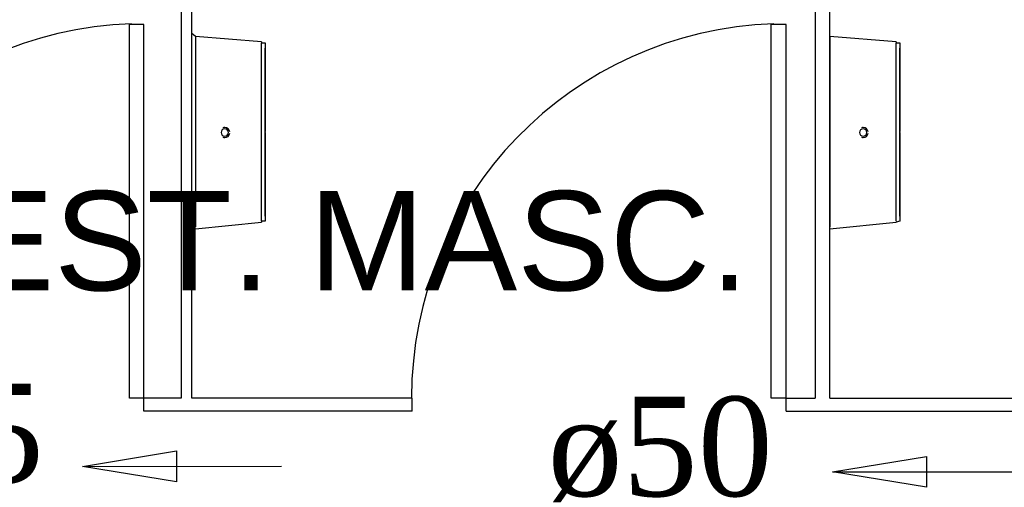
# Model space of a CAD drawing. Header units: millimetres. Extents: x 335 to 739279, y -1 to 84.
# Tile 60 of 244: x 383.486 to 385.583, y 13.661 to 14.657. Entities that reach past the tile are written whole.
import ezdxf

# ---------------------------------------------------------------- set-up
doc = ezdxf.new("R2010")
doc.units = ezdxf.units.MM
doc.header["$MEASUREMENT"] = 0
doc.layers.add('CV-Sentido tubo', color=7, linetype='Continuous', lineweight=20)
doc.layers.add('CV-Textos tubo', color=7, linetype='Continuous', lineweight=20)
doc.styles.add('Arial', font='arial.ttf')
doc.styles.add('TimesNewRoman', font='times.ttf')
doc.dimstyles.get("Standard").update_dxf_attribs({"dimtxt": 0.18, "dimasz": 0.18, "dimexe": 0.18, "dimexo": 0.0625, "dimgap": 0.09, "dimtad": 0, "dimtih": 1, "dimtoh": 1, "dimdec": 4, "dimzin": 0, "dimdsep": 46, "dimtxsty": 'Standard', "dimcen": 0.09, "dimadec": 0, "dimazin": 0, "dimtfac": 1, "dimtdec": 4, "dimtofl": 0, "dimtmove": 0, "dimatfit": 3, "dimfxl": 0, "dimtolj": 1, "dimtzin": 0, "dimarcsym": 0})

msp = doc.modelspace()

# ---------------------------------------------------------------- linework, layer by layer
at = {"color": 7}
for p, q in [((383.8298, 15.6139), (383.8298, 13.8509)), ((383.8528, 13.8509), (383.8528, 15.6139)), ((385.1808, 15.6139), (385.1808, 13.8509)), ((385.2118, 13.8509), (385.2118, 15.6139)), ((383.7198, 13.8509), (383.7198, 14.6469)), ((383.7508, 14.6469), (383.7198, 14.6469)), ((383.7508, 13.8509), (383.7508, 14.6469)), ((385.0868, 13.8509), (385.0868, 14.6469)), ((385.1188, 14.6469), (385.0868, 14.6469)), ((385.1188, 13.8509), (385.1188, 14.6469)), ((383.8608, 14.6219), (383.8528, 14.6279)), ((384.0008, 14.6099), (383.8608, 14.6219)), ((383.8608, 14.6199), (383.8608, 14.4169)), ((385.2118, 14.6219), (385.2118, 14.6279)), ((385.3528, 14.6099), (385.2118, 14.6219)), ((385.2118, 14.6199), (385.2118, 14.4169)), ((384.0008, 14.4169), (384.0008, 14.6079)), ((385.3528, 14.4169), (385.3528, 14.6079)), ((383.8608, 14.4169), (383.8608, 14.2159)), ((384.0008, 14.2279), (384.0008, 14.4169)), ((385.2118, 14.4169), (385.2118, 14.2159)), ((385.3528, 14.2279), (385.3528, 14.4169)), ((383.8608, 14.2119), (384.0008, 14.2259)), ((385.2118, 14.2119), (385.3528, 14.2259)), ((383.8528, 14.2079), (383.8608, 14.2119)), ((385.2118, 14.2079), (385.2118, 14.2119)), ((383.7508, 13.8509), (383.7198, 13.8509)), ((383.8298, 13.8509), (383.7508, 13.8509)), ((383.7508, 13.8229), (383.7508, 13.8509)), ((384.3218, 13.8509), (383.8528, 13.8509)), ((384.3218, 13.8229), (384.3218, 13.8509)), ((385.1188, 13.8509), (385.0868, 13.8509)), ((385.1188, 13.8509), (385.1808, 13.8509)), ((385.1188, 13.8229), (385.1188, 13.8509)), ((385.2118, 13.8509), (385.6728, 13.8509)), ((384.3218, 13.8229), (383.7508, 13.8229)), ((385.1188, 13.8229), (385.6728, 13.8229))]:
    msp.add_line(p, q, dxfattribs=at)
for points in [[(384.0008, 14.6099), (384.0008, 14.6099), (384.0008, 14.6099), (384.0008, 14.6099), (384.0008, 14.6099), (384.0008, 14.6099), (384.0008, 14.6099), (384.0008, 14.6079), (384.0008, 14.6079), (384.0008, 14.6079), (384.0008, 14.6079), (384.0008, 14.6079), (384.0088, 14.6079), (384.0088, 14.6059), (384.0088, 14.6059), (384.0088, 14.6059), (384.0088, 14.6059), (384.0088, 14.6059), (384.0088, 14.6049), (384.0088, 14.6049), (384.0088, 14.6049), (384.0088, 14.6049), (384.0088, 14.6029), (384.0088, 14.6029), (384.0088, 14.6029), (384.0088, 14.6029), (384.0088, 14.6009), (384.0088, 14.6009), (384.0088, 14.6009), (384.0088, 14.6009), (384.0088, 14.5989), (384.0088, 14.5989), (384.0088, 14.5989), (384.0088, 14.5969), (384.0088, 14.5969), (384.0088, 14.5969)], [(384.0088, 14.4169), (384.0088, 14.4249), (384.0088, 14.4329), (384.0088, 14.4389), (384.0088, 14.4459), (384.0088, 14.4539), (384.0088, 14.4599), (384.0088, 14.4679), (384.0088, 14.4739), (384.0088, 14.4809), (384.0088, 14.4869), (384.0088, 14.4929), (384.0088, 14.5009), (384.0088, 14.5069), (384.0088, 14.5129), (384.0088, 14.5189), (384.0088, 14.5239), (384.0088, 14.5299), (384.0088, 14.5359), (384.0088, 14.5399), (384.0088, 14.5459), (384.0088, 14.5499), (384.0088, 14.5559), (384.0088, 14.5599), (384.0088, 14.5639), (384.0088, 14.5669), (384.0088, 14.5709), (384.0088, 14.5749), (384.0088, 14.5789), (384.0088, 14.5809), (384.0088, 14.5849), (384.0088, 14.5869), (384.0088, 14.5889), (384.0088, 14.5909), (384.0088, 14.5929), (384.0088, 14.5929), (384.0088, 14.5949), (384.0088, 14.5949), (384.0088, 14.5969), (384.0088, 14.5969), (384.0088, 14.5969)], [(384.0088, 14.5969), (384.0088, 14.5969), (384.0088, 14.5949), (384.0088, 14.5949), (384.0088, 14.5949), (384.0088, 14.5929), (384.0088, 14.5909), (384.0088, 14.5889), (384.0088, 14.5869), (384.0088, 14.5849), (384.0088, 14.5829), (384.0088, 14.5789), (384.0088, 14.5749), (384.0088, 14.5729), (384.0088, 14.5689), (384.0088, 14.5649), (384.0088, 14.5619), (384.0088, 14.5559), (384.0088, 14.5519), (384.0088, 14.5479), (384.0088, 14.5419), (384.0088, 14.5359), (384.0088, 14.5319), (384.0088, 14.5259), (384.0088, 14.5209), (384.0088, 14.5149), (384.0088, 14.5089), (384.0088, 14.5009), (384.0088, 14.4949), (384.0088, 14.4889), (384.0088, 14.4829), (384.0088, 14.4759), (384.0088, 14.4699), (384.0088, 14.4619), (384.0088, 14.4559), (384.0088, 14.4479), (384.0088, 14.4399), (384.0088, 14.4349), (384.0088, 14.4269), (384.0088, 14.4189)], [(385.3528, 14.6099), (385.3528, 14.6099), (385.3528, 14.6099), (385.3528, 14.6099), (385.3528, 14.6099), (385.3528, 14.6099), (385.3528, 14.6099), (385.3528, 14.6079), (385.3528, 14.6079), (385.3608, 14.6079), (385.3608, 14.6079), (385.3608, 14.6079), (385.3608, 14.6079), (385.3608, 14.6059), (385.3608, 14.6059), (385.3608, 14.6059), (385.3608, 14.6059), (385.3608, 14.6059), (385.3608, 14.6049), (385.3608, 14.6049), (385.3608, 14.6049), (385.3608, 14.6049), (385.3608, 14.6029), (385.3608, 14.6029), (385.3608, 14.6029), (385.3608, 14.6029), (385.3608, 14.6009), (385.3608, 14.6009), (385.3608, 14.6009), (385.3608, 14.6009), (385.3608, 14.5989), (385.3608, 14.5989), (385.3608, 14.5989), (385.3608, 14.5969), (385.3608, 14.5969), (385.3608, 14.5969)], [(385.3608, 14.4169), (385.3608, 14.4249), (385.3608, 14.4329), (385.3608, 14.4389), (385.3608, 14.4459), (385.3608, 14.4539), (385.3608, 14.4599), (385.3608, 14.4679), (385.3608, 14.4739), (385.3608, 14.4809), (385.3608, 14.4869), (385.3608, 14.4929), (385.3608, 14.5009), (385.3608, 14.5069), (385.3608, 14.5129), (385.3608, 14.5189), (385.3608, 14.5239), (385.3608, 14.5299), (385.3608, 14.5359), (385.3608, 14.5399), (385.3608, 14.5459), (385.3608, 14.5499), (385.3608, 14.5559), (385.3608, 14.5599), (385.3608, 14.5639), (385.3608, 14.5669), (385.3608, 14.5709), (385.3608, 14.5749), (385.3608, 14.5789), (385.3608, 14.5809), (385.3608, 14.5849), (385.3608, 14.5869), (385.3608, 14.5889), (385.3608, 14.5909), (385.3608, 14.5929), (385.3608, 14.5929), (385.3608, 14.5949), (385.3608, 14.5949), (385.3608, 14.5969), (385.3608, 14.5969), (385.3608, 14.5969)], [(385.3608, 14.5969), (385.3608, 14.5969), (385.3608, 14.5949), (385.3608, 14.5949), (385.3608, 14.5949), (385.3608, 14.5929), (385.3608, 14.5909), (385.3608, 14.5889), (385.3608, 14.5869), (385.3608, 14.5849), (385.3608, 14.5829), (385.3608, 14.5789), (385.3608, 14.5749), (385.3608, 14.5729), (385.3608, 14.5689), (385.3608, 14.5649), (385.3608, 14.5619), (385.3608, 14.5559), (385.3608, 14.5519), (385.3608, 14.5479), (385.3608, 14.5419), (385.3608, 14.5359), (385.3608, 14.5319), (385.3608, 14.5259), (385.3608, 14.5209), (385.3608, 14.5149), (385.3608, 14.5089), (385.3608, 14.5009), (385.3608, 14.4949), (385.3608, 14.4889), (385.3608, 14.4829), (385.3608, 14.4759), (385.3608, 14.4699), (385.3608, 14.4619), (385.3608, 14.4559), (385.3608, 14.4479), (385.3608, 14.4399), (385.3608, 14.4349), (385.3608, 14.4269), (385.3608, 14.4189)], [(384.0088, 14.4169), (384.0088, 14.4109), (384.0088, 14.4029), (384.0088, 14.3959), (384.0088, 14.3899), (384.0088, 14.3819), (384.0088, 14.3759), (384.0088, 14.3679), (384.0088, 14.3619), (384.0088, 14.3549), (384.0088, 14.3489), (384.0088, 14.3409), (384.0088, 14.3349), (384.0088, 14.3289), (384.0088, 14.3229), (384.0088, 14.3169), (384.0088, 14.3119), (384.0088, 14.3059), (384.0088, 14.2999), (384.0088, 14.2939), (384.0088, 14.2899), (384.0088, 14.2839), (384.0088, 14.2799), (384.0088, 14.2759), (384.0088, 14.2719), (384.0088, 14.2669), (384.0088, 14.2649), (384.0088, 14.2609), (384.0088, 14.2569), (384.0088, 14.2549), (384.0088, 14.2509), (384.0088, 14.2489), (384.0088, 14.2469), (384.0088, 14.2449), (384.0088, 14.2429), (384.0088, 14.2409), (384.0088, 14.2409), (384.0088, 14.2389), (384.0088, 14.2389), (384.0088, 14.2389), (384.0088, 14.2389)], [(384.0088, 14.2389), (384.0088, 14.2389), (384.0088, 14.2389), (384.0088, 14.2409), (384.0088, 14.2409), (384.0088, 14.2429), (384.0088, 14.2449), (384.0088, 14.2469), (384.0088, 14.2489), (384.0088, 14.2509), (384.0088, 14.2529), (384.0088, 14.2569), (384.0088, 14.2589), (384.0088, 14.2629), (384.0088, 14.2669), (384.0088, 14.2709), (384.0088, 14.2739), (384.0088, 14.2779), (384.0088, 14.2839), (384.0088, 14.2879), (384.0088, 14.2939), (384.0088, 14.2979), (384.0088, 14.3039), (384.0088, 14.3099), (384.0088, 14.3149), (384.0088, 14.3209), (384.0088, 14.3269), (384.0088, 14.3329), (384.0088, 14.3409), (384.0088, 14.3469), (384.0088, 14.3529), (384.0088, 14.3599), (384.0088, 14.3659), (384.0088, 14.3739), (384.0088, 14.3799), (384.0088, 14.3879), (384.0088, 14.3939), (384.0088, 14.4009), (384.0088, 14.4089), (384.0088, 14.4149), (384.0088, 14.4169)], [(385.3608, 14.4169), (385.3608, 14.4109), (385.3608, 14.4029), (385.3608, 14.3959), (385.3608, 14.3899), (385.3608, 14.3819), (385.3608, 14.3759), (385.3608, 14.3679), (385.3608, 14.3619), (385.3608, 14.3549), (385.3608, 14.3489), (385.3608, 14.3409), (385.3608, 14.3349), (385.3608, 14.3289), (385.3608, 14.3229), (385.3608, 14.3169), (385.3608, 14.3119), (385.3608, 14.3059), (385.3608, 14.2999), (385.3608, 14.2939), (385.3608, 14.2899), (385.3608, 14.2839), (385.3608, 14.2799), (385.3608, 14.2759), (385.3608, 14.2719), (385.3608, 14.2669), (385.3608, 14.2649), (385.3608, 14.2609), (385.3608, 14.2569), (385.3608, 14.2549), (385.3608, 14.2509), (385.3608, 14.2489), (385.3608, 14.2469), (385.3608, 14.2449), (385.3608, 14.2429), (385.3608, 14.2409), (385.3608, 14.2409), (385.3608, 14.2389), (385.3608, 14.2389), (385.3608, 14.2389), (385.3608, 14.2389)], [(385.3608, 14.2389), (385.3608, 14.2389), (385.3608, 14.2389), (385.3608, 14.2409), (385.3608, 14.2409), (385.3608, 14.2429), (385.3608, 14.2449), (385.3608, 14.2469), (385.3608, 14.2489), (385.3608, 14.2509), (385.3608, 14.2529), (385.3608, 14.2569), (385.3608, 14.2589), (385.3608, 14.2629), (385.3608, 14.2669), (385.3608, 14.2709), (385.3608, 14.2739), (385.3608, 14.2779), (385.3608, 14.2839), (385.3608, 14.2879), (385.3608, 14.2939), (385.3608, 14.2979), (385.3608, 14.3039), (385.3608, 14.3099), (385.3608, 14.3149), (385.3608, 14.3209), (385.3608, 14.3269), (385.3608, 14.3329), (385.3608, 14.3409), (385.3608, 14.3469), (385.3608, 14.3529), (385.3608, 14.3599), (385.3608, 14.3659), (385.3608, 14.3739), (385.3608, 14.3799), (385.3608, 14.3879), (385.3608, 14.3939), (385.3608, 14.4009), (385.3608, 14.4089), (385.3608, 14.4149), (385.3608, 14.4169)], [(384.0088, 14.2389), (384.0088, 14.2389), (384.0088, 14.2369), (384.0088, 14.2369), (384.0088, 14.2369), (384.0088, 14.2369), (384.0088, 14.2349), (384.0088, 14.2349), (384.0088, 14.2349), (384.0088, 14.2329), (384.0088, 14.2329), (384.0088, 14.2329), (384.0088, 14.2329), (384.0088, 14.2309), (384.0088, 14.2309), (384.0088, 14.2309), (384.0088, 14.2309), (384.0088, 14.2299), (384.0088, 14.2299), (384.0088, 14.2299), (384.0088, 14.2299), (384.0088, 14.2279), (384.0088, 14.2279), (384.0088, 14.2279), (384.0008, 14.2279), (384.0008, 14.2279), (384.0008, 14.2279), (384.0008, 14.2259), (384.0008, 14.2259), (384.0008, 14.2259), (384.0008, 14.2259), (384.0008, 14.2259), (384.0008, 14.2259), (384.0008, 14.2259), (384.0008, 14.2259), (384.0008, 14.2259)], [(385.3608, 14.2389), (385.3608, 14.2389), (385.3608, 14.2369), (385.3608, 14.2369), (385.3608, 14.2369), (385.3608, 14.2369), (385.3608, 14.2349), (385.3608, 14.2349), (385.3608, 14.2349), (385.3608, 14.2329), (385.3608, 14.2329), (385.3608, 14.2329), (385.3608, 14.2329), (385.3608, 14.2309), (385.3608, 14.2309), (385.3608, 14.2309), (385.3608, 14.2309), (385.3608, 14.2299), (385.3608, 14.2299), (385.3608, 14.2299), (385.3608, 14.2299), (385.3608, 14.2279), (385.3608, 14.2279), (385.3608, 14.2279), (385.3608, 14.2279), (385.3608, 14.2279), (385.3608, 14.2279), (385.3528, 14.2259), (385.3528, 14.2259), (385.3528, 14.2259), (385.3528, 14.2259), (385.3528, 14.2259), (385.3528, 14.2259), (385.3528, 14.2259), (385.3528, 14.2259), (385.3528, 14.2259)]]:
    msp.add_lwpolyline(points, dxfattribs=at)
for centre, radius, start, end in [((383.7508, 13.8509), 0.7982, 91.9048, 180), ((385.1188, 13.8509), 0.7982, 91.9048, 180), ((383.9228, 14.4169), 0.00782, 90, 270), ((383.9228, 14.4169), 0.0108, 90, 109.947), ((383.9228, 14.4169), 0.0108, 7.8969, 90), ((383.9228, 14.4169), 0.00782, 270, 90), ((383.9228, 14.4169), 0.0108, 270, 352.103), ((385.2828, 14.4169), 0.00782, 90, 270), ((385.2828, 14.4169), 0.0108, 90, 109.947), ((385.2828, 14.4169), 0.0108, 7.8969, 90), ((385.2828, 14.4169), 0.00782, 270, 90), ((385.2828, 14.4169), 0.0108, 270, 352.103), ((383.9228, 14.4169), 0.0108, 250.053, 270), ((385.2828, 14.4169), 0.0108, 250.053, 270)]:
    msp.add_arc(centre, radius, start, end, dxfattribs=at)

# ---------------------------------------------------------------- texts
at = {"insert": (383.165, 14.0774), "char_height": 0.2118, "width": 3.770844, "attachment_point": 7, "line_spacing_factor": 0.798, "style": 'Arial'}
msp.add_mtext('VEST. MASC.', dxfattribs=at)
at = {"layer": 'CV-Textos tubo', "insert": (383.2978, 13.6568), "char_height": 0.2118, "width": 0.896301, "attachment_point": 8, "rotation": 0.0344, "line_spacing_factor": 0.798, "style": 'TimesNewRoman'}
msp.add_mtext('ø75', dxfattribs=at)
at = {"layer": 'CV-Textos tubo', "insert": (384.8504, 13.6287), "char_height": 0.2118, "width": 0.896301, "attachment_point": 8, "line_spacing_factor": 0.798, "style": 'TimesNewRoman'}
msp.add_mtext('ø50', dxfattribs=at)

# ---------------------------------------------------------------- leaders
at = {"layer": 'CV-Sentido tubo'}
for points in [[(383.6198, 13.7054), (384.0434, 13.7056)], [(385.2176, 13.6936), (385.6412, 13.6936)]]:
    msp.add_leader(points, dimstyle='Standard', override={"dimasz": 0.2, "dimldrblk": 'CLOSED'}, dxfattribs=at)

doc.saveas('drawing.dxf')
